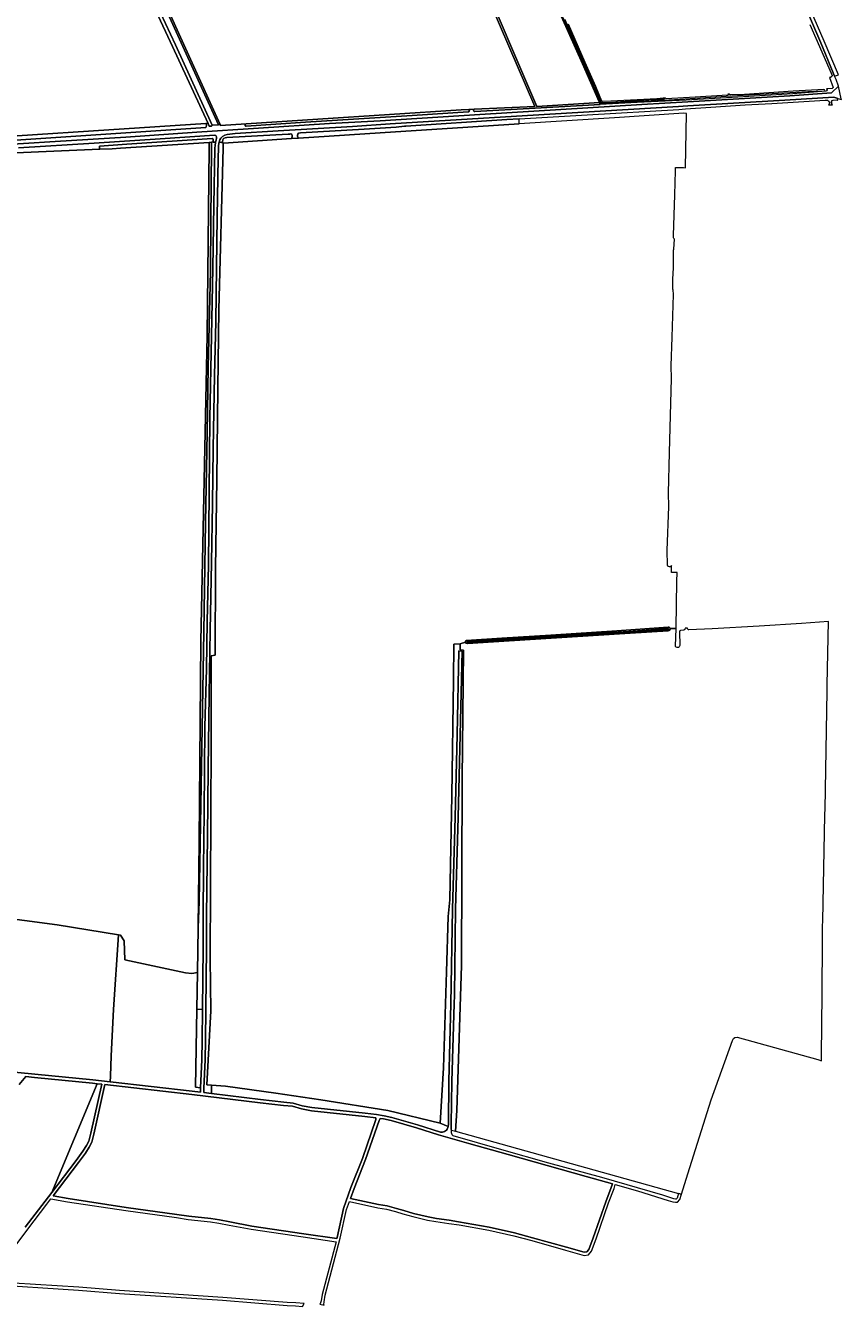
# Model space of a CAD drawing. Header units: metres. Extents: x 152737 to 157444, y 374779 to 378487.
# Tile 68 of 95: x 156450 to 157127, y 375038 to 376102. Entities that reach past the tile are written whole.
import ezdxf
from ezdxf.enums import TextEntityAlignment as Align

# ---------------------------------------------------------------- set-up
doc = ezdxf.new("R2010")
doc.units = ezdxf.units.M
for name, color, linetype, lineweight in [('B-XX-OG-TERREIN_CULTUURSCHEIDING-GV', 7, 'Continuous', 18), ('B-XX-OG-TOPOGRAFIE-T18', 10, 'Continuous', 18), ('B-XX-OG-WATER-GV', 130, 'Continuous', 18), ('B-XX-OG-WATER_SLOOT-GV', 120, 'Continuous', 18), ('B-XX-OG-WEG-GV', 7, 'Continuous', 18)]:
    doc.layers.add(name, color=color, linetype=linetype, lineweight=lineweight)
doc.styles.add('NLCS-ISO-M-T18', font='NLCS-ISO.ttf', dxfattribs={"height": 1.8})

msp = doc.modelspace()

# ---------------------------------------------------------------- linework, layer by layer
at = {"layer": 'B-XX-OG-TERREIN_CULTUURSCHEIDING-GV'}
for points in [[(156605.143, 376019.158), (156610.163, 376019.532), (156510.413, 376239.255), (156483.825, 376299.3), (156483.039, 376299.65), (156482.434, 376300.261), (156471.323, 376323.548), (156460.944, 376346.252), (156460.379, 376347.053), (156459.427, 376347.284), (156458.596, 376346.87), (156455.493, 376344.551), (156455.979, 376342.417), (156477.837, 376294.409), (156492.512, 376262.769), (156508.13, 376228.437), (156533.038, 376174.716), (156574.507, 376085.72)], [(156610.163, 376019.532), (156611.717, 376019.644), (156511.743, 376239.861), (156513.514, 376240.668), (156512.325, 376243.154), (156485.379, 376299.51), (156484.684, 376299.257), (156483.825, 376299.3), (156510.413, 376239.255)], [(156926.539, 376037.977), (156926.359, 376038.534), (156912.521, 376070.025), (156889.313, 376122.191), (156876.588, 376150.819), (156860.222, 376187.37), (156853.197, 376202.313), (156852.934, 376202.699), (156851.952, 376202.787), (156847.781, 376200.413), (156846.831, 376200.399), (156846.23, 376200.749), (156845.845, 376201.328), (156841.429, 376198.425), (156841.608, 376197.52), (156841.111, 376196.744), (156823.789, 376186.511), (156812.969, 376180.026), (156824.894, 376150.691), (156874.419, 376034.587)], [(156610.744, 376004.962), (156612.902, 376004.842), (156613.266, 376004.822), (156613.972, 376004.864), (156613.661, 376005.233), (156613.78, 376006.861), (156614.514, 376008.062), (156615.729, 376008.649), (156617.142, 376008.853), (156668.237, 376011.736), (156669.505, 376011.76), (156670.451, 376011.859), (156671.028, 376011.364), (156671.344, 376010.68), (156671.397, 376009.365), (156671.291, 376008.471), (156670.947, 376007.929), (156676.809, 376008.312), (156676.342, 376008.681), (156675.921, 376009.944), (156675.921, 376010.943), (156676.026, 376011.679), (156676.571, 376012.497), (156678.319, 376012.679), (156731.238, 376015.669), (156757.892, 376017.462), (156764.588, 376018.212), (156765.663, 376018.322), (156849.578, 376023.689), (156859.737, 376024.317), (156916.227, 376027.812), (156992.372, 376032.254), (156997.9, 376032.726), (157018.885, 376034.039), (157047.555, 376035.929), (157069.53, 376036.999), (157113.837, 376039.797), (157115.192, 376039.837), (157115.883, 376039.751), (157116.516, 376039.37), (157116.933, 376038.76), (157117.035, 376038.402), (157117.629, 376038.426), (157117.639, 376038.186), (157117.676, 376037.27), (157117.25, 376037.252), (157117.256, 376036.647), (157116.719, 376035.932), (157119.83, 376036.095), (157119.452, 376036.875), (157119.432, 376039.507), (157119.667, 376039.733), (157120.575, 376039.995), (157123.019, 376040.067), (157124.147, 376039.948), (157124.247, 376039.885), (157124.272, 376041.275), (157121.011, 376042.241), (157080.442, 376039.912), (157000, 376035.041), (156992.104, 376034.563), (156866.691, 376027.134), (156752.843, 376020.154), (156721.416, 376017.885), (156659.802, 376014.354), (156624.097, 376012.068), (156619.562, 376011.658), (156617.417, 376011.406), (156615.676, 376010.899), (156613.636, 376009.75), (156612.278, 376008.436), (156611.281, 376006.847)], [(156604.541, 375222.072), (156616.128, 375221.201), (156657.857, 375215.511), (156695.318, 375209.821), (156750.799, 375201.048), (156794.236, 375190.627), (156797.033, 375236.376), (156799.641, 375316.277), (156800.826, 375362.037), (156802.249, 375376.026), (156803.909, 375462.566), (156805.331, 375558.353), (156805.552, 375588.274), (156810.973, 375588.565), (156815.211, 375589.795), (156815.394, 375590.748), (156816.057, 375591.3), (156845.458, 375593.246), (156886.134, 375595.817), (156940.862, 375599.341), (156983.586, 375602.295), (156984.27, 375602.231), (156984.853, 375601.869), (156985.213, 375601.285), (156990.06, 375601.285), (156990.07, 375601.7), (156990.718, 375640.383), (156990.936, 375647.625), (156986.261, 375647.671), (156986.288, 375649.598), (156986.288, 375652.221), (156986.332, 375653.554), (156985.94, 375652.902), (156985.331, 375652.497), (156984.607, 375652.386), (156983.904, 375652.589), (156983.352, 375653.069), (156983.053, 375653.737), (156982.841, 375665.954), (156984.127, 375702.454), (156983.888, 375713.483), (156983.9, 375713.591), (156984.768, 375747.29), (156985.39, 375778.058), (156986.285, 375808.739), (156986.171, 375819.253), (156986.96, 375843.207), (156987.918, 375878.494), (156987.644, 375882.346), (156987.552, 375882.7), (156987.556, 375891.179), (156987.873, 375900.702), (156987.912, 375900.924), (156988.013, 375915.427), (156988.325, 375916.114), (156988.866, 375924.494), (156988.214, 375925.01), (156987.953, 375925.645), (156987.937, 375925.991), (156988.048, 375927.39), (156989.143, 375961.179), (156989.652, 375981.209), (156989.533, 375983.935), (156996.359, 375983.935), (156997.819, 375983.813), (156998.879, 376028.67), (156996.546, 376029.105), (156938.947, 376025.195), (156859.977, 376020.117), (156796.053, 376016.008), (156757.229, 376013.575), (156676.809, 376008.312), (156670.947, 376007.929), (156614.502, 376004.235), (156614.249, 376004.535), (156614.124, 376000), (156610.438, 375866.105), (156609.726, 375800.429), (156608.778, 375725.032), (156607.829, 375651.058), (156607.592, 375579.218), (156604.273, 375578.507), (156604.273, 375506.429), (156603.288, 375326.878), (156603.818, 375283.883), (156600.606, 375222.368)], [(156527.278, 375346.995), (156528.959, 375346.727), (156531.98, 375341.848), (156532.677, 375326.281), (156583.02, 375315.341), (156588.208, 375314.663), (156592.855, 375315.593), (156593.331, 375352.825), (156594.249, 375424.564), (156595.643, 375590.461), (156600.755, 375844.65), (156602.517, 376000), (156602.571, 376004.729), (156528.928, 376000), (156522.06, 375999.559), (156511.805, 375999.129), (156403.541, 375994.571), (156401.572, 375750.368), (156398.612, 375513.321), (156396.521, 375357.183), (156421.847, 375362.527), (156476.448, 375355.092)], [(156597.05, 375285.039), (156597.646, 375336.235), (156597.677, 375362.658), (156597.807, 375402.35), (156598.322, 375448.63), (156599.026, 375519.698), (156600.2, 375567.875), (156600.888, 375607.019), (156602.05, 375654.215), (156602.581, 375714.454), (156603.088, 375775.85), (156604.577, 375844.007), (156605.621, 375900.347), (156606.296, 375952.594), (156607.22, 375999.702), (156607.244, 376000), (156607.426, 376002.258), (156607.798, 376004.711), (156607.877, 376005.076), (156607.161, 376005.101), (156605.993, 376005.141), (156605.363, 376005.163), (156605.024, 376004.962), (156604.372, 376004.9), (156604.345, 376000), (156604.029, 375939.586), (156603.623, 375897.909), (156601.791, 375818.246), (156600.752, 375763.619), (156599.549, 375689.214), (156598.185, 375598.326), (156596.106, 375486.875), (156594.184, 375374.246), (156593.331, 375352.825), (156592.855, 375315.593), (156592.41, 375285.199)], [(156604.372, 376004.9), (156602.571, 376004.729), (156602.517, 376000), (156600.755, 375844.65), (156595.643, 375590.461), (156594.249, 375424.564), (156593.331, 375352.825), (156594.184, 375374.246), (156596.106, 375486.875), (156598.185, 375598.326), (156599.549, 375689.214), (156600.752, 375763.619), (156601.791, 375818.246), (156603.623, 375897.909), (156604.029, 375939.586), (156604.345, 376000)], [(156604.467, 375215.106), (156604.507, 375218.878), (156604.541, 375222.072), (156600.606, 375222.368), (156603.818, 375283.883), (156603.288, 375326.878), (156604.273, 375506.429), (156604.273, 375578.507), (156607.592, 375579.218), (156607.829, 375651.058), (156608.778, 375725.032), (156609.726, 375800.429), (156610.438, 375866.105), (156614.124, 376000), (156614.249, 376004.535), (156613.972, 376004.864), (156613.266, 376004.822), (156612.902, 376004.842), (156610.744, 376004.962), (156610.609, 376004.487), (156610.356, 376001.322), (156610.324, 376000), (156610.132, 375991.941), (156609.288, 375942.975), (156608.716, 375900.573), (156607.948, 375856.23), (156606.942, 375811.311), (156605.96, 375750.655), (156605.433, 375704.622), (156604.534, 375656.084), (156603.434, 375599.439), (156602.438, 375546.373), (156601.78, 375484.726), (156601.075, 375428.731), (156600.377, 375362.655), (156600.346, 375336.217), (156599.453, 375259.479), (156599.175, 375243.039), (156598.162, 375219.661), (156598.082, 375217.805), (156598.142, 375215.882)], [(156807.049, 375184.038), (156992.148, 375132.186), (156994.653, 375131.484), (157000, 375148.573), (157019.193, 375209.906), (157037.038, 375259.043), (157037.706, 375260.702), (157039.02, 375261.72), (157040.736, 375261.915), (157107.915, 375243.296), (157110.899, 375242.342), (157110.899, 375246.819), (157111.456, 375298.034), (157111.526, 375341.847), (157111.779, 375354.236), (157111.869, 375358.656), (157113.655, 375446.164), (157113.672, 375446.991), (157113.746, 375451.276), (157115.428, 375549.191), (157115.46, 375551.062), (157115.506, 375554.373), (157116.645, 375607.067), (157094.321, 375605.502), (157059.071, 375603.158), (157020.175, 375601.053), (157000.647, 375600.178), (157000.302, 375600.192), (156999.643, 375600.934), (156999.631, 375601.38), (156997.63, 375601.38), (156997.427, 375600.418), (156996.642, 375599.825), (156993.911, 375599.545), (156993.316, 375599.292), (156993.028, 375598.555), (156993.171, 375587.243), (156993.072, 375586.498), (156992.676, 375585.926), (156992.068, 375585.587), (156990.95, 375585.532), (156990.288, 375585.603), (156989.735, 375586.235), (156989.688, 375586.518), (156990.06, 375601.285), (156985.213, 375601.285), (156985.275, 375600.601), (156985.025, 375599.961), (156984.516, 375599.501), (156983.552, 375599.334), (156947.615, 375596.984), (156890.971, 375593.564), (156838.614, 375590.061), (156816.955, 375588.726), (156816.631, 375588.668), (156815.706, 375588.961), (156815.211, 375589.795), (156810.973, 375588.565), (156810.973, 375583.422), (156813.65, 375583.135), (156812.618, 375476.154), (156812.074, 375321.57), (156808.082, 375201.097)], [(156794.236, 375190.627), (156800.949, 375187.718), (156801.183, 375189.604), (156801.517, 375225.444), (156803.221, 375289.514), (156804.577, 375368.235), (156806.647, 375444.531), (156808.362, 375512.883), (156809.924, 375582.586), (156812.424, 375582.529), (156810.862, 375512.823), (156809.147, 375444.465), (156807.077, 375368.168), (156806.089, 375296.841), (156805.932, 375289.736), (156803.996, 375225.255), (156803.485, 375189.699), (156803.479, 375187.484), (156803.529, 375185.226), (156803.567, 375184.847), (156807.049, 375184.038), (156808.082, 375201.097), (156812.074, 375321.57), (156812.618, 375476.154), (156813.65, 375583.135), (156810.973, 375583.422), (156810.973, 375588.565), (156805.552, 375588.274), (156805.331, 375558.353), (156803.909, 375462.566), (156802.249, 375376.026), (156800.826, 375362.037), (156799.641, 375316.277), (156797.033, 375236.376)], [(156595.474, 375219.992), (156591.247, 375220.514), (156592.41, 375285.199), (156592.855, 375315.593), (156588.208, 375314.663), (156583.02, 375315.341), (156532.677, 375326.281), (156531.98, 375341.848), (156528.959, 375346.727), (156527.278, 375346.995), (156523.016, 375285.047), (156521.284, 375246.485), (156520.527, 375229.602), (156520.313, 375224.83), (156588.406, 375217.075), (156595.43, 375216.214), (156595.38, 375217.821)], [(156595.474, 375219.992), (156596.475, 375243.121), (156596.753, 375259.517), (156597.05, 375285.039), (156592.41, 375285.199), (156591.247, 375220.514)], [(156509.634, 375223.328), (156471.88, 375133.065), (156492.041, 375159.491), (156497.706, 375167.206), (156500.646, 375171.981), (156502.547, 375175.695), (156504.321, 375182.187), (156513.36, 375222.904)], [(156708.771, 375095.663), (156714.03, 375119.668), (156720.268, 375137.266), (156729.898, 375161.238), (156741.011, 375193.682), (156740.955, 375195.025), (156731.793, 375196.093), (156687.449, 375200.869), (156679.232, 375202.314), (156671.785, 375204.524), (156664.245, 375205.328), (156644.791, 375207.445), (156588.09, 375214.393), (156516.058, 375222.597), (156506.943, 375181.539), (156505.077, 375174.713), (156503.002, 375170.657), (156499.948, 375165.696), (156494.203, 375157.873), (156473.012, 375130.097), (156485.513, 375127.917), (156533.647, 375120.645), (156575.725, 375114.794), (156585.535, 375113.323), (156603.888, 375111.391), (156611.123, 375110.233), (156619.69, 375108.571), (156637.985, 375105.084), (156681.051, 375098.713), (156708.527, 375094.738)], [(156800.949, 375187.718), (156794.236, 375190.627), (156750.799, 375201.048), (156695.318, 375209.821), (156657.857, 375215.511), (156616.128, 375221.201), (156604.541, 375222.072), (156604.507, 375218.878), (156604.467, 375215.106), (156645.101, 375210.127), (156664.535, 375208.012), (156672.317, 375207.182), (156679.852, 375204.946), (156687.827, 375203.543), (156732.093, 375198.777), (156741.321, 375197.701), (156747.684, 375196.699), (156754.304, 375195.292), (156775.368, 375189.162), (156794.517, 375183.199), (156795.946, 375182.984), (156796.166, 375182.994), (156797.97, 375183.498), (156799.441, 375184.69), (156799.982, 375185.51), (156800.469, 375186.248)], [(156916.045, 375083.587), (156917.785, 375085.645), (156921.298, 375095.432), (156931.674, 375125.248), (156936.317, 375137.122), (156937.264, 375140.267), (156915.426, 375146.382), (156850.872, 375164.544), (156818.169, 375173.59), (156792.879, 375180.963), (156774.613, 375186.57), (156753.646, 375192.672), (156747.194, 375194.043), (156744.562, 375194.457), (156743.565, 375192.807), (156732.43, 375160.296), (156722.794, 375136.312), (156719.854, 375128.018), (156743.104, 375122.93), (156750.271, 375121.794), (156757.988, 375119.705), (156764.133, 375117.956), (156772.244, 375115.55), (156784.277, 375112.755), (156791.193, 375111.505), (156801.734, 375110.008), (156809.421, 375108.726), (156835.082, 375104.079), (156856.017, 375099.515), (156870.919, 375095.428), (156899.064, 375087.623), (156913.921, 375083.33)]]:
    msp.add_lwpolyline(points, close=True, dxfattribs=at)
for points in [[(156421.799, 376002.361), (156474.679, 376005.57), (156533.257, 376009.268), (156592.305, 376013.34), (156643.475, 376016.586), (156702.475, 376020.372), (156744.469, 376022.797), (156827.107, 376028.057), (156961.721, 376036.192), (157000, 376038.428), (157084.661, 376043.372), (157119.202, 376045.952), (157124.802, 376051.442), (157122.887, 376057.084), (157121.726, 376059.924), (157120.632, 376062.6), (157110.2, 376087.502), (157010.255, 376319.688)], [(156511.743, 376239.861), (156611.717, 376019.644), (156612.039, 376018.934), (156633.171, 376020.295), (156811.756, 376031.794), (156818.007, 376032.091), (156822.42, 376032.3), (156872.948, 376034.698), (156829.616, 376135.113)], [(156350.702, 376109.214), (156355.977, 376097.829), (156368.087, 376071.692), (156393.477, 376018.661), (156395.976, 376013.15), (156398.793, 376006.936), (156403.8, 376007.604), (156443.037, 376010.255), (156519.389, 376015.345), (156599.772, 376020.435), (156601.576, 376020.565), (156572.174, 376084.448), (156530.705, 376173.443)], [(157101.097, 376102.737), (157111.003, 376080.119), (157119.62, 376060.397), (157119.44, 376059.466), (157118.377, 376058.764), (157117.601, 376058.822), (157120.418, 376050.387), (157119.628, 376049.597), (157114.977, 376049.196), (157115.411, 376048.45), (157115.168, 376047.622), (157114.399, 376047.229), (157087.069, 376045.272), (157041.404, 376042.421), (156998.544, 376039.898), (156957.882, 376037.877), (156927.073, 376036.323), (156873.146, 376033.294), (156823.115, 376030.464), (156823.027, 376030.463), (156822.94, 376030.469), (156822.854, 376030.483), (156822.77, 376030.505), (156822.687, 376030.534), (156822.608, 376030.569), (156822.532, 376030.612), (156822.46, 376030.661), (156822.392, 376030.716), (156822.33, 376030.777), (156822.273, 376030.843), (156822.222, 376030.914), (156822.177, 376030.989), (156822.139, 376031.068), (156822.108, 376031.149), (156822.085, 376031.233), (156822.068, 376031.319), (156822.06, 376031.406), (156822.059, 376031.493), (156822.065, 376031.58), (156822.079, 376031.666), (156822.101, 376031.751), (156822.129, 376031.833), (156822.165, 376031.913), (156822.208, 376031.989), (156822.42, 376032.3), (156818.007, 376032.091), (156818.29, 376031.769), (156818.342, 376031.698), (156818.387, 376031.624), (156818.425, 376031.545), (156818.457, 376031.464), (156818.481, 376031.38), (156818.498, 376031.294), (156818.507, 376031.208), (156818.509, 376031.12), (156818.503, 376031.033), (156818.489, 376030.947), (156818.468, 376030.863), (156818.44, 376030.78), (156818.405, 376030.7), (156818.363, 376030.624), (156818.314, 376030.551), (156818.26, 376030.484), (156818.199, 376030.421), (156818.133, 376030.363), (156818.063, 376030.312), (156817.988, 376030.267), (156817.91, 376030.228), (156817.829, 376030.197), (156817.745, 376030.172), (156817.659, 376030.156), (156817.573, 376030.146), (156771.104, 376027.191), (156735.75, 376025.033), (156682.427, 376021.718), (156633.364, 376018.199), (156633.276, 376018.196), (156633.189, 376018.202), (156633.103, 376018.214), (156633.018, 376018.234), (156632.935, 376018.262), (156632.855, 376018.297), (156632.779, 376018.338), (156632.706, 376018.386), (156632.637, 376018.44), (156632.574, 376018.5), (156632.516, 376018.565), (156632.464, 376018.636), (156632.418, 376018.71), (156632.379, 376018.788), (156632.347, 376018.869), (156632.322, 376018.953), (156632.305, 376019.038), (156632.295, 376019.125), (156632.292, 376019.212), (156632.297, 376019.299), (156632.31, 376019.385), (156632.33, 376019.47), (156632.358, 376019.553), (156632.392, 376019.633), (156632.434, 376019.71), (156632.482, 376019.782), (156632.536, 376019.851), (156632.596, 376019.914), (156632.661, 376019.972), (156632.731, 376020.024), (156633.171, 376020.295), (156612.039, 376018.934), (156611.717, 376019.644), (156610.163, 376019.532), (156605.143, 376019.158), (156604.902, 376018.707), (156604.451, 376018.362), (156603.709, 376018.177), (156603.046, 376018.177), (156602.561, 376018.426), (156601.576, 376020.565), (156599.772, 376020.435), (156600.302, 376019.507), (156600.408, 376018.606), (156600.169, 376017.917), (156599.652, 376017.242), (156400.169, 376003.902)], [(156403.541, 375994.571), (156511.805, 375999.129), (156511.545, 375999.502), (156511.453, 376000), (156511.582, 376001.736), (156534.197, 376003.333), (156605.087, 376007.936), (156605.817, 376007.42), (156605.972, 376006.423), (156605.979, 376006.023), (156605.669, 376005.344), (156605.363, 376005.163), (156605.993, 376005.141), (156607.161, 376005.101), (156607.877, 376005.076), (156608.245, 376006.761), (156608.622, 376008.328), (156608.598, 376009.505), (156608.097, 376010.511), (156607.059, 376010.725), (156561.781, 376007.784), (156506.964, 376004.05), (156444.322, 376000.41)], [(156429.726, 375234.003), (156457.865, 375231.167), (156505.854, 375226.477), (156520.313, 375224.83), (156520.527, 375229.602), (156521.284, 375246.485), (156523.016, 375285.047), (156527.278, 375346.995), (156476.448, 375355.092), (156421.847, 375362.527)], [(156449.799, 375104.122), (156471.88, 375133.065), (156509.634, 375223.328), (156505.57, 375223.791), (156457.599, 375228.481), (156450.377, 375229.209), (156444.809, 375222.556)]]:
    msp.add_lwpolyline(points, dxfattribs=at)
at = {"layer": 'B-XX-OG-WATER-GV'}
for points in [[(156601.576, 376020.565), (156602.561, 376018.426), (156603.046, 376018.177), (156603.709, 376018.177), (156604.451, 376018.362), (156604.902, 376018.707), (156605.143, 376019.158), (156574.507, 376085.72), (156533.038, 376174.716), (156508.13, 376228.437), (156492.512, 376262.769), (156477.837, 376294.409), (156455.979, 376342.417), (156455.493, 376344.551), (156455.392, 376344.476), (156454.265, 376343.554), (156453.958, 376343.304), (156453.243, 376342.719), (156453.558, 376341.337), (156475.504, 376293.137), (156490.179, 376261.497), (156505.797, 376227.164), (156530.705, 376173.443), (156572.174, 376084.448)], [(156818.007, 376032.091), (156811.756, 376031.794), (156633.171, 376020.295), (156632.731, 376020.024), (156632.661, 376019.972), (156632.596, 376019.914), (156632.536, 376019.851), (156632.482, 376019.782), (156632.434, 376019.71), (156632.392, 376019.633), (156632.358, 376019.553), (156632.33, 376019.47), (156632.31, 376019.385), (156632.297, 376019.299), (156632.292, 376019.212), (156632.295, 376019.125), (156632.305, 376019.038), (156632.322, 376018.953), (156632.347, 376018.869), (156632.379, 376018.788), (156632.418, 376018.71), (156632.464, 376018.636), (156632.516, 376018.565), (156632.574, 376018.5), (156632.637, 376018.44), (156632.706, 376018.386), (156632.779, 376018.338), (156632.855, 376018.297), (156632.935, 376018.262), (156633.018, 376018.234), (156633.103, 376018.214), (156633.189, 376018.202), (156633.276, 376018.196), (156633.364, 376018.199), (156682.427, 376021.718), (156735.75, 376025.033), (156771.104, 376027.191), (156817.573, 376030.146), (156817.659, 376030.156), (156817.745, 376030.172), (156817.829, 376030.197), (156817.91, 376030.228), (156817.988, 376030.267), (156818.063, 376030.312), (156818.133, 376030.363), (156818.199, 376030.421), (156818.26, 376030.484), (156818.314, 376030.551), (156818.363, 376030.624), (156818.405, 376030.7), (156818.44, 376030.78), (156818.468, 376030.863), (156818.489, 376030.947), (156818.503, 376031.033), (156818.509, 376031.12), (156818.507, 376031.208), (156818.498, 376031.294), (156818.481, 376031.38), (156818.457, 376031.464), (156818.425, 376031.545), (156818.387, 376031.624), (156818.342, 376031.698), (156818.29, 376031.769)], [(156599.772, 376020.435), (156519.389, 376015.345), (156443.037, 376010.255), (156403.8, 376007.604), (156398.793, 376006.936), (156400.169, 376003.902), (156599.652, 376017.242), (156600.169, 376017.917), (156600.408, 376018.606), (156600.302, 376019.507)], [(156676.809, 376008.312), (156757.229, 376013.575), (156796.053, 376016.008), (156859.977, 376020.117), (156859.889, 376021.654), (156859.827, 376022.74), (156859.737, 376024.317), (156849.578, 376023.689), (156765.663, 376018.322), (156764.588, 376018.212), (156757.892, 376017.462), (156731.238, 376015.669), (156678.319, 376012.679), (156676.571, 376012.497), (156676.026, 376011.679), (156675.921, 376010.943), (156675.921, 376009.944), (156676.342, 376008.681)], [(156613.972, 376004.864), (156614.249, 376004.535), (156614.502, 376004.235), (156670.947, 376007.929), (156671.291, 376008.471), (156671.397, 376009.365), (156671.344, 376010.68), (156671.028, 376011.364), (156670.451, 376011.859), (156669.505, 376011.76), (156668.237, 376011.736), (156617.142, 376008.853), (156615.729, 376008.649), (156614.514, 376008.062), (156613.78, 376006.861), (156613.661, 376005.233)], [(156511.805, 375999.129), (156522.06, 375999.559), (156528.928, 376000), (156602.571, 376004.729), (156604.372, 376004.9), (156605.024, 376004.962), (156605.363, 376005.163), (156605.669, 376005.344), (156605.979, 376006.023), (156605.972, 376006.423), (156605.817, 376007.42), (156605.087, 376007.936), (156534.197, 376003.333), (156511.582, 376001.736), (156511.453, 376000), (156511.545, 375999.502)], [(156984.001, 375600.514), (156983.902, 375600.921), (156983.553, 375601.153), (156983.339, 375601.158), (156950.772, 375598.719), (156886.099, 375594.881), (156833.464, 375591.647), (156817.078, 375590.49), (156816.719, 375590.08), (156816.746, 375589.893), (156817.191, 375589.6), (156833.521, 375590.798), (156886.15, 375594.033), (156950.825, 375597.87), (156983.349, 375600.025), (156983.796, 375600.149)]]:
    msp.add_lwpolyline(points, close=True, dxfattribs=at)
for points in [[(156829.616, 376135.113), (156872.948, 376034.698), (156822.42, 376032.3), (156822.208, 376031.989), (156822.165, 376031.913), (156822.129, 376031.833), (156822.101, 376031.751), (156822.079, 376031.666), (156822.065, 376031.58), (156822.059, 376031.493), (156822.06, 376031.406), (156822.068, 376031.319), (156822.085, 376031.233), (156822.108, 376031.149), (156822.139, 376031.068), (156822.177, 376030.989), (156822.222, 376030.914), (156822.273, 376030.843), (156822.33, 376030.777), (156822.392, 376030.716), (156822.46, 376030.661), (156822.532, 376030.612), (156822.608, 376030.569), (156822.687, 376030.534), (156822.77, 376030.505), (156822.854, 376030.483), (156822.94, 376030.469), (156823.027, 376030.463), (156823.115, 376030.464), (156873.146, 376033.294), (156927.073, 376036.323), (156926.946, 376036.717), (156926.719, 376037.419), (156926.539, 376037.977), (156874.419, 376034.587), (156824.894, 376150.691)], [(156887.569, 376127.849), (156901.722, 376095.934), (156915.277, 376065.19), (156927.061, 376038.571), (156927.363, 376037.866), (156927.291, 376037.517), (156926.719, 376037.419), (156926.946, 376036.717), (156955.123, 376038.438), (156988.803, 376040.504), (157031.829, 376043.272), (157059.959, 376044.741), (157099.44, 376047.137), (157113.022, 376047.69), (157113.502, 376047.981), (157113.399, 376048.532), (157112.872, 376048.64), (157087.396, 376047.242), (157046.855, 376044.694), (157035.465, 376044.189), (157034.885, 376044.321), (157034.521, 376044.628), (157034.216, 376045.051), (157033.058, 376044.978), (157033.283, 376044.519), (157033.316, 376044.355), (157032.867, 376044.029), (157005.86, 376042.395), (156981.854, 376040.972), (156981.498, 376041.159), (156981.262, 376041.616), (156980.138, 376041.536), (156980.313, 376041.177), (156980.202, 376040.78), (156967.389, 376040.029), (156932.292, 376037.79), (156928.712, 376037.599), (156928.193, 376037.84), (156927.885, 376038.297), (156927.72, 376038.606), (156919.157, 376058.217), (156897.809, 376106.756)]]:
    msp.add_lwpolyline(points, dxfattribs=at)
at = {"layer": 'B-XX-OG-WATER_SLOOT-GV'}
for points in [[(156889.313, 376122.191), (156912.521, 376070.025), (156926.359, 376038.534), (156926.539, 376037.977), (156926.719, 376037.419), (156927.291, 376037.517), (156927.363, 376037.866), (156927.061, 376038.571), (156915.277, 376065.19), (156901.722, 376095.934), (156887.569, 376127.849)], [(156897.809, 376106.756), (156919.157, 376058.217), (156927.72, 376038.606), (156927.885, 376038.297), (156928.193, 376037.84), (156928.712, 376037.599), (156932.292, 376037.79), (156967.389, 376040.029), (156980.202, 376040.78), (156980.313, 376041.177), (156980.138, 376041.536), (156979.95, 376041.523), (156979.518, 376041.492), (156974.278, 376041.118), (156936.009, 376039.043), (156929.181, 376038.683), (156928.574, 376039.124), (156923.564, 376051.206), (156914.644, 376071.16), (156900.707, 376102.874)]]:
    msp.add_lwpolyline(points, dxfattribs=at)
for points in [[(156985.213, 375601.285), (156984.853, 375601.869), (156984.27, 375602.231), (156983.586, 375602.295), (156940.862, 375599.341), (156886.134, 375595.817), (156845.458, 375593.246), (156816.057, 375591.3), (156815.394, 375590.748), (156815.211, 375589.795), (156815.706, 375588.961), (156816.631, 375588.668), (156816.955, 375588.726), (156838.614, 375590.061), (156890.971, 375593.564), (156947.615, 375596.984), (156983.552, 375599.334), (156984.516, 375599.501), (156985.025, 375599.961), (156985.275, 375600.601)], [(156984.001, 375600.514), (156983.796, 375600.149), (156983.349, 375600.025), (156950.825, 375597.87), (156886.15, 375594.033), (156833.521, 375590.798), (156817.191, 375589.6), (156816.746, 375589.893), (156816.719, 375590.08), (156817.078, 375590.49), (156833.464, 375591.647), (156886.099, 375594.881), (156950.772, 375598.719), (156983.339, 375601.158), (156983.553, 375601.153), (156983.902, 375600.921)]]:
    msp.add_lwpolyline(points, close=True, dxfattribs=at)
at = {"layer": 'B-XX-OG-WEG-GV'}
for points in [[(156856.38, 376676.963), (156859.874, 376668.837), (156876.301, 376630.628), (156877.773, 376627.204), (156881.917, 376617.566), (156932.463, 376500), (156978.984, 376392.171), (156982.407, 376384.236), (157000, 376343.459), (157005.64, 376330.386), (157010.255, 376319.688), (157110.2, 376087.502), (157120.632, 376062.6), (157121.726, 376059.924), (157124.891, 376060.945), (157113.052, 376088.911), (157089.104, 376144.548), (157084.915, 376154.279), (157013.242, 376320.791), (157000, 376351.491), (156935.943, 376500), (156822.952, 376762.831), (156820.188, 376761.142)], [(156708.771, 375095.663), (156708.527, 375094.738), (156681.051, 375098.713), (156637.985, 375105.084), (156619.69, 375108.571), (156611.123, 375110.233), (156603.888, 375111.391), (156585.535, 375113.323), (156575.725, 375114.794), (156533.647, 375120.645), (156485.513, 375127.917), (156473.012, 375130.097), (156494.203, 375157.873), (156499.948, 375165.696), (156503.002, 375170.657), (156505.077, 375174.713), (156506.943, 375181.539), (156516.058, 375222.597), (156588.09, 375214.393), (156644.791, 375207.445), (156664.245, 375205.328), (156671.785, 375204.524), (156679.232, 375202.314), (156687.449, 375200.869), (156731.793, 375196.093), (156740.955, 375195.025), (156741.011, 375193.682), (156729.898, 375161.238), (156720.268, 375137.266), (156714.03, 375119.668)], [(156916.045, 375083.587), (156913.921, 375083.33), (156899.064, 375087.623), (156870.919, 375095.428), (156856.017, 375099.515), (156835.082, 375104.079), (156809.421, 375108.726), (156801.734, 375110.008), (156791.193, 375111.505), (156784.277, 375112.755), (156772.244, 375115.55), (156764.133, 375117.956), (156757.988, 375119.705), (156750.271, 375121.794), (156743.104, 375122.93), (156719.854, 375128.018), (156722.794, 375136.312), (156732.43, 375160.296), (156743.565, 375192.807), (156744.562, 375194.457), (156747.194, 375194.043), (156753.646, 375192.672), (156774.613, 375186.57), (156792.879, 375180.963), (156818.169, 375173.59), (156850.872, 375164.544), (156915.426, 375146.382), (156937.264, 375140.267), (156936.317, 375137.122), (156931.674, 375125.248), (156921.298, 375095.432), (156917.785, 375085.645)]]:
    msp.add_lwpolyline(points, close=True, dxfattribs=at)
for points in [[(156419.502, 375059.071), (156451.953, 375102.494), (156467.759, 375123.212), (156471.166, 375127.678), (156485.079, 375125.251), (156533.259, 375117.973), (156575.339, 375112.122), (156585.193, 375110.645), (156603.532, 375108.713), (156610.653, 375107.573), (156619.18, 375105.919), (156637.535, 375102.422), (156680.661, 375096.041), (156707.835, 375092.11), (156696.29, 375048.289), (156695.402, 375042.984), (156694.642, 375040.459), (156694.356, 375040.176), (156697.976, 375039.381), (156697.78, 375039.916), (156698.007, 375042.192), (156698.932, 375047.721), (156711.397, 375095.029), (156716.632, 375118.926), (156718.945, 375125.453), (156742.604, 375120.276), (156749.705, 375119.15), (156757.266, 375117.103), (156763.379, 375115.364), (156771.554, 375112.938), (156783.731, 375110.109), (156790.763, 375108.839), (156801.355, 375107.334), (156810.166, 375106.05), (156834.592, 375101.627), (156855.419, 375097.087), (156870.255, 375093.018), (156898.382, 375085.217), (156913.717, 375080.786), (156917.321, 375081.223), (156919.985, 375084.375), (156923.656, 375094.598), (156934.02, 375124.382), (156938.681, 375136.304), (156939.672, 375139.593), (156958.103, 375134.432), (156983.507, 375126.213), (156987.359, 375125.17), (156987.495, 375125.116), (156989.534, 375124.839), (156991.432, 375125.05), (156993.273, 375127.076), (156994.653, 375131.484), (156992.148, 375132.186), (156990.963, 375128.4), (156990.168, 375127.526), (156989.566, 375127.459), (156988.161, 375127.65), (156978.99, 375130.636), (156928.536, 375145.313), (156884.421, 375157.314), (156845.391, 375168.393), (156805.118, 375180.077), (156804.361, 375180.784), (156803.793, 375182.626), (156803.567, 375184.847), (156803.529, 375185.226), (156803.479, 375187.484), (156803.485, 375189.699), (156803.996, 375225.255), (156805.932, 375289.736), (156806.089, 375296.841), (156807.077, 375368.168), (156809.147, 375444.465), (156810.862, 375512.823), (156812.424, 375582.529), (156809.924, 375582.586), (156808.362, 375512.883), (156806.647, 375444.531), (156804.577, 375368.235), (156803.221, 375289.514), (156801.517, 375225.444), (156801.183, 375189.604), (156800.949, 375187.718), (156800.469, 375186.248), (156799.982, 375185.51), (156799.441, 375184.69), (156797.97, 375183.498), (156796.166, 375182.994), (156795.946, 375182.984), (156794.517, 375183.199), (156775.368, 375189.162), (156754.304, 375195.292), (156747.684, 375196.699), (156741.321, 375197.701), (156732.093, 375198.777), (156687.827, 375203.543), (156679.852, 375204.946), (156672.317, 375207.182), (156664.535, 375208.012), (156645.101, 375210.127), (156604.467, 375215.106), (156598.142, 375215.882), (156598.082, 375217.805), (156598.162, 375219.661), (156599.175, 375243.039), (156599.453, 375259.479), (156600.346, 375336.217), (156600.377, 375362.655), (156601.075, 375428.731), (156601.78, 375484.726), (156602.438, 375546.373), (156603.434, 375599.439), (156604.534, 375656.084), (156605.433, 375704.622), (156605.96, 375750.655), (156606.942, 375811.311), (156607.948, 375856.23), (156608.716, 375900.573), (156609.288, 375942.975), (156610.132, 375991.941), (156610.324, 376000), (156610.356, 376001.322), (156610.609, 376004.487), (156610.744, 376004.962), (156611.281, 376006.847), (156612.278, 376008.436), (156613.636, 376009.75), (156615.676, 376010.899), (156617.417, 376011.406), (156619.562, 376011.658), (156624.097, 376012.068), (156659.802, 376014.354), (156721.416, 376017.885), (156752.843, 376020.154), (156866.691, 376027.134), (156992.104, 376034.563), (157000, 376035.041), (157080.442, 376039.912), (157121.011, 376042.241), (157124.272, 376041.275), (157127.329, 376040.37), (157127.18, 376040.943), (157124.802, 376051.442), (157119.202, 376045.952), (157084.661, 376043.372), (157000, 376038.428), (156961.721, 376036.192), (156827.107, 376028.057), (156744.469, 376022.797), (156702.475, 376020.372), (156643.475, 376016.586), (156592.305, 376013.34), (156533.257, 376009.268), (156474.679, 376005.57), (156421.799, 376002.361)], [(156444.322, 376000.41), (156506.964, 376004.05), (156561.781, 376007.784), (156607.059, 376010.725), (156608.097, 376010.511), (156608.598, 376009.505), (156608.622, 376008.328), (156608.245, 376006.761), (156607.877, 376005.076), (156607.798, 376004.711), (156607.426, 376002.258), (156607.244, 376000), (156607.22, 375999.702), (156606.296, 375952.594), (156605.621, 375900.347), (156604.577, 375844.007), (156603.088, 375775.85), (156602.581, 375714.454), (156602.05, 375654.215), (156600.888, 375607.019), (156600.2, 375567.875), (156599.026, 375519.698), (156598.322, 375448.63), (156597.807, 375402.35), (156597.677, 375362.658), (156597.646, 375336.235), (156597.05, 375285.039), (156596.753, 375259.517), (156596.475, 375243.121), (156595.474, 375219.992), (156595.38, 375217.821), (156595.43, 375216.214), (156588.406, 375217.075), (156520.313, 375224.83), (156505.854, 375226.477), (156457.865, 375231.167), (156429.726, 375234.003)], [(156444.809, 375222.556), (156450.377, 375229.209), (156457.599, 375228.481), (156505.57, 375223.791), (156509.634, 375223.328), (156513.36, 375222.904), (156504.321, 375182.187), (156502.547, 375175.695), (156500.646, 375171.981), (156497.706, 375167.206), (156492.041, 375159.491), (156471.88, 375133.065), (156449.799, 375104.122)], [(156417.785, 375056.774), (156494.085, 375052.006), (156528.006, 375049.161), (156613.668, 375043.488), (156667.192, 375039.24), (156674.21, 375038.962), (156679.906, 375038.427), (156681.538, 375040.685), (156674.37, 375041.358), (156667.334, 375041.636), (156613.842, 375045.882), (156528.186, 375051.555), (156494.261, 375054.4), (156440.385, 375057.766)]]:
    msp.add_lwpolyline(points, dxfattribs=at)

# ---------------------------------------------------------------- texts
at = {"layer": 'B-XX-OG-TOPOGRAFIE-T18', "style": 'NLCS-ISO-M-T18'}
msp.add_text('de Takkers', height=0.0018, rotation=4.4, dxfattribs=at).set_placement((156814.074, 376025.784), align=Align.MIDDLE_CENTER)
msp.add_text('de Takkers', height=0.0018, rotation=4.4, dxfattribs=at).set_placement((156814.074, 376025.784), align=Align.MIDDLE_CENTER)

doc.saveas('drawing.dxf')
